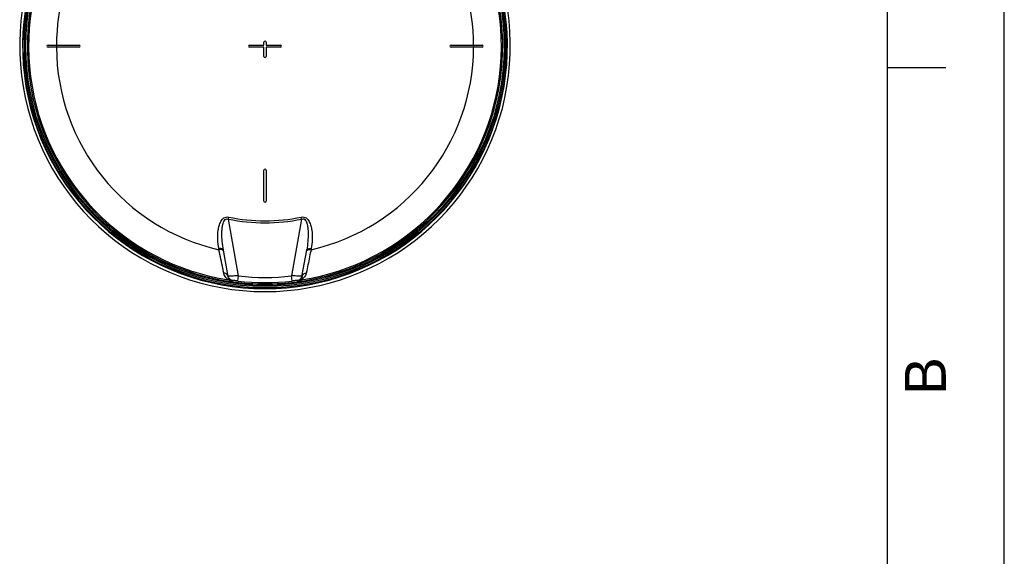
# Model space of a CAD drawing. Header units: millimetres. Extents: x 0 to 297, y 0 to 210.
# Tile 21 of 30: x 213 to 297, y 116 to 162. Entities that reach past the tile are written whole.
import ezdxf

# ---------------------------------------------------------------- set-up
doc = ezdxf.new("R2010")
doc.units = ezdxf.units.MM
doc.header["$LTSCALE"] = 16.335
doc.layers.get('0').update_dxf_attribs({"linetype": 'CONTINUOUS'})
doc.layers.add('08_SURFACES', color=7, linetype='CONTINUOUS')
doc.layers.add('AXES_REF', color=7, linetype='CONTINUOUS')
doc.styles.add('TEXTSTYLE_2', font='arial.ttf')

# ---------------------------------------------------------------- blocks, each defined once
blk = doc.blocks.new('MARGEA4_BL0', base_point=(148.514, 105.014))
at = {"color": 7, "linetype": 'Continuous'}
for p, q in [((297.014, 0.014), (297.014, 210.014)), ((297.014, 0.014), (297.014, 210.014)), ((287.014, 10.014), (287.014, 200.014)), ((292.014, 157.514), (287.014, 157.514))]:
    blk.add_line(p, q, dxfattribs=at)
at = {"color": 7, "linetype": 'Continuous', "style": 'TEXTSTYLE_2', "oblique": 0.00002}
blk.add_text('B', height=3.5, rotation=90, dxfattribs=at).set_placement((292.014, 129.514))

msp = doc.modelspace()

# ---------------------------------------------------------------- linework, layer by layer
at = {"color": 7, "linetype": 'Continuous'}
for p, q in [((297, 0), (297, 210)), ((297.014, 0.014), (297.014, 200.014)), ((230.614, 139.651), (230.212, 141.927)), ((236.938, 139.651), (237.34, 141.927)), ((230.98, 139.219), (231.002, 139.216)), ((236.938, 139.651), (236.937, 139.643))]:
    msp.add_line(p, q, dxfattribs=at)
at = {"color": 9, "linetype": 'Continuous'}
for p, q in [((230.642, 144.58), (230.677, 144.747)), ((231.5, 139.715), (230.642, 144.58)), ((236.91, 144.58), (236.052, 139.715)), ((236.91, 144.58), (236.875, 144.747)), ((229.838, 141.955), (229.822, 142.047)), ((237.73, 142.047), (237.713, 141.955)), ((230.607, 139.689), (230.607, 139.689)), ((230.694, 139.694), (230.638, 139.691)), ((230.699, 139.694), (230.694, 139.694)), ((230.981, 139.328), (230.986, 139.3)), ((230.985, 139.307), (230.986, 139.3)), ((230.986, 139.3), (231, 139.223)), ((231, 139.223), (231.002, 139.216)), ((231, 139.223), (231.002, 139.216)), ((231.002, 139.216), (231.002, 139.216)), ((231.449, 139.276), (231.5, 139.715)), ((236.103, 139.276), (236.052, 139.715)), ((236.55, 139.216), (236.561, 139.275)), ((236.55, 139.216), (236.55, 139.216)), ((236.561, 139.275), (236.566, 139.301)), ((236.561, 139.275), (236.566, 139.301)), ((236.566, 139.301), (236.571, 139.328)), ((236.566, 139.301), (236.571, 139.328)), ((236.858, 139.694), (236.853, 139.694))]:
    msp.add_line(p, q, dxfattribs=at)
at = {"color": 7, "linetype": 'Continuous'}
for radius in [20.675, 20.454]:
    msp.add_circle((233.776, 159.356), radius, dxfattribs=at)
at = {"color": 9, "linetype": 'Continuous'}
msp.add_circle((233.776, 159.356), 20.558, dxfattribs=at)
at = {"color": 7, "linetype": 'Continuous'}
for centre, radius, start, end in [((233.776, 159.356), 20.33, 262.15697, 262.09551), ((231.035, 139.765), 0.435, 190.01286, 195.05423), ((231.047, 139.768), 0.448, 195.0656, 205.97577), ((231.046, 139.767), 0.446, 205.96511, 210.02878)]:
    msp.add_arc(centre, radius, start, end, dxfattribs=at)
at = {"color": 9, "linetype": 'Continuous'}
for centre, radius, start, end in [((233.776, 159.356), 20.223, 113.58727, 261.13404), ((233.776, 159.356), 20.223, 278.86596, 66.41273), ((233.776, 159.356), 15.105, 258.02551, 281.97449), ((233.776, 159.356), 14.934, 258.02552, 281.97449), ((230.285, 139.593), 0.334, 10.04016, 19.29884), ((231.111, 139.739), 0.505, 190.00013, 191.32724), ((231.115, 139.74), 0.509, 191.33855, 199.58861), ((231.119, 139.741), 0.514, 199.57812, 201.00932), ((231.043, 139.765), 0.442, 210.03209, 211.54535), ((231.312, 121.018), 18.686, 91.5761, 91.88005), ((231.164, 139.654), 0.48, 224.86479, 227.5823), ((233.776, 159.356), 20.33, 262.15693, 277.84307), ((233.776, 159.356), 20.215, 263.39023, 276.60977), ((233.776, 159.356), 19.773, 263.39023, 276.60977), ((236.405, 140.274), 1.068, 277.83443, 277.95109), ((236.387, 139.655), 0.482, 312.61071, 315.13255), ((236.382, 125.541), 14.161, 88.09732, 88.29617), ((236.618, 132.619), 7.079, 87.87385, 88.05714), ((236.748, 136.078), 3.617, 87.45271, 87.89584), ((236.439, 139.739), 0.506, 346.18156, 349.03189), ((236.517, 139.765), 0.435, 344.94576, 349.98714), ((237.267, 139.593), 0.334, 160.70114, 169.95985)]:
    msp.add_arc(centre, radius, start, end, dxfattribs=at)
for points, knots in [([(229.822, 142.047), (229.777, 142.305), (229.72, 142.827), (229.744, 143.485), (229.847, 144.004), (229.987, 144.377), (230.238, 144.719), (230.542, 144.775), (230.677, 144.747)], [0, 0, 0, 0, 0.246511, 0.49364, 0.617804, 0.742618, 0.869098, 1, 1, 1, 1]), ([(230.212, 141.927), (230.17, 142.168), (230.105, 142.654), (230.077, 143.267), (230.102, 143.757), (230.16, 144.119), (230.25, 144.419), (230.438, 144.602), (230.581, 144.604), (230.642, 144.58)], [0, 0, 0, 0, 0.248944, 0.497935, 0.622458, 0.746878, 0.870845, 0.933757, 1, 1, 1, 1]), ([(236.875, 144.747), (237.01, 144.775), (237.314, 144.719), (237.565, 144.377), (237.705, 144.004), (237.808, 143.485), (237.832, 142.827), (237.775, 142.305), (237.73, 142.047)], [0, 0, 0, 0, 0.130887, 0.257393, 0.38221, 0.506372, 0.753496, 1, 1, 1, 1]), ([(236.91, 144.58), (236.969, 144.603), (237.112, 144.613), (237.297, 144.422), (237.392, 144.126), (237.449, 143.762), (237.475, 143.271), (237.448, 142.656), (237.382, 142.169), (237.34, 141.927)], [0, 0, 0, 0, 0.064659, 0.127992, 0.252164, 0.376736, 0.501419, 0.750733, 1, 1, 1, 1]), ([(230.212, 141.927), (230.208, 141.95), (230.113, 142.072), (229.941, 142.059), (229.822, 142.047)], [0, 0, 0, 0, 0.163069, 1, 1, 1, 1]), ([(230.168, 141.909), (230.149, 141.921), (230.044, 141.963), (229.928, 141.964), (229.838, 141.955)], [0, 0, 0, 0, 0.199818, 1, 1, 1, 1]), ([(230.248, 139.959), (230.222, 140.088), (230.087, 140.753), (229.95, 141.419), (229.838, 141.955)], [0, 0, 0, 0, 0.193487, 1, 1, 1, 1]), ([(230.229, 141.834), (230.226, 141.849), (230.211, 141.88), (230.184, 141.9), (230.168, 141.909)], [0, 0, 0, 0, 0.455358, 1, 1, 1, 1]), ([(237.713, 141.955), (237.672, 141.756), (237.534, 141.091), (237.398, 140.425), (237.304, 139.959)], [0, 0, 0, 0, 0.299318, 1, 1, 1, 1]), ([(237.323, 141.834), (237.326, 141.849), (237.341, 141.88), (237.368, 141.9), (237.384, 141.909)], [0, 0, 0, 0, 0.455358, 1, 1, 1, 1]), ([(237.34, 141.927), (237.344, 141.95), (237.439, 142.072), (237.611, 142.059), (237.73, 142.047)], [0, 0, 0, 0, 0.163069, 1, 1, 1, 1]), ([(237.384, 141.909), (237.403, 141.921), (237.508, 141.963), (237.624, 141.964), (237.713, 141.955)], [0, 0, 0, 0, 0.199818, 1, 1, 1, 1]), ([(230.659, 139.375), (230.63, 139.398), (230.433, 139.534), (230.289, 139.76), (230.248, 139.959)], [0, 0, 0, 0, 0.154994, 1, 1, 1, 1]), ([(237.304, 139.959), (237.288, 139.883), (237.208, 139.649), (237.023, 139.475), (236.893, 139.375)], [0, 0, 0, 0, 0.320046, 1, 1, 1, 1]), ([(230.611, 139.69), (230.61, 139.69), (230.609, 139.689), (230.607, 139.689), (230.607, 139.689)], [0, 0, 0, 0, 0.678194, 1, 1, 1, 1]), ([(230.638, 139.691), (230.633, 139.691), (230.623, 139.691), (230.614, 139.69), (230.611, 139.69)], [0, 0, 0, 0, 0.621085, 1, 1, 1, 1]), ([(230.823, 139.315), (230.813, 139.326), (230.733, 139.389), (230.671, 139.476), (230.64, 139.557)], [0, 0, 0, 0, 0.146897, 1, 1, 1, 1]), ([(230.941, 139.227), (230.899, 139.237), (230.799, 139.275), (230.708, 139.334), (230.659, 139.375)], [0, 0, 0, 0, 0.398159, 1, 1, 1, 1]), ([(231.5, 139.715), (231.433, 139.713), (231.2, 139.707), (230.966, 139.702), (230.798, 139.697)], [0, 0, 0, 0, 0.284404, 1, 1, 1, 1]), ([(230.92, 139.243), (230.903, 139.251), (230.876, 139.269), (230.85, 139.29), (230.84, 139.299)], [0, 0, 0, 0, 0.561806, 1, 1, 1, 1]), ([(231.002, 139.216), (230.982, 139.219), (230.954, 139.227), (230.928, 139.239), (230.92, 139.243)], [0, 0, 0, 0, 0.681269, 1, 1, 1, 1]), ([(230.98, 139.219), (230.973, 139.22), (230.959, 139.223), (230.946, 139.226), (230.941, 139.227)], [0, 0, 0, 0, 0.570442, 1, 1, 1, 1]), ([(231.449, 139.276), (231.391, 139.283), (231.287, 139.292), (231.128, 139.321), (231.061, 139.308), (230.979, 139.34), (230.981, 139.328)], [0, 0, 0, 0, 0.372921, 0.696586, 0.920371, 1, 1, 1, 1]), ([(236.804, 139.695), (236.756, 139.697), (236.505, 139.704), (236.255, 139.71), (236.052, 139.715)], [0, 0, 0, 0, 0.19083, 1, 1, 1, 1]), ([(236.571, 139.328), (236.573, 139.34), (236.491, 139.308), (236.424, 139.321), (236.265, 139.292), (236.161, 139.283), (236.103, 139.276)], [0, 0, 0, 0, 0.079736, 0.303788, 0.627303, 1, 1, 1, 1]), ([(236.713, 139.3), (236.706, 139.294), (236.661, 139.254), (236.603, 139.224), (236.552, 139.216)], [0, 0, 0, 0, 0.155378, 1, 1, 1, 1]), ([(236.893, 139.375), (236.878, 139.363), (236.784, 139.29), (236.671, 139.237), (236.572, 139.219)], [0, 0, 0, 0, 0.156666, 1, 1, 1, 1]), ([(236.931, 139.618), (236.922, 139.579), (236.879, 139.46), (236.787, 139.374), (236.729, 139.315)], [0, 0, 0, 0, 0.330993, 1, 1, 1, 1]), ([(236.945, 139.689), (236.945, 139.692), (236.925, 139.687), (236.918, 139.691), (236.909, 139.692)], [0, 0, 0, 0, 0.25064, 1, 1, 1, 1])]:
    msp.add_open_spline(points, degree=3, knots=knots, dxfattribs=at)
for points in [[(230.549, 139.799), (230.48, 139.889), (230.361, 139.948), (230.248, 139.959)], [(237.003, 139.799), (237.072, 139.889), (237.191, 139.948), (237.304, 139.959)], [(230.6, 139.703), (230.588, 139.737), (230.571, 139.77), (230.549, 139.799)], [(230.823, 139.315), (230.776, 139.344), (230.717, 139.374), (230.663, 139.36)], [(230.981, 139.328), (230.857, 139.345), (230.732, 139.427), (230.666, 139.534)], [(236.571, 139.328), (236.732, 139.351), (236.894, 139.494), (236.937, 139.652)], [(236.729, 139.315), (236.776, 139.344), (236.835, 139.374), (236.889, 139.36)], [(236.952, 139.703), (236.964, 139.737), (236.981, 139.77), (237.003, 139.799)]]:
    msp.add_open_spline(points, degree=3, dxfattribs=at)
at = {"layer": '08_SURFACES', "color": 7, "linetype": 'Continuous'}
for p, q in [((215.213, 159.445), (217.865, 159.445)), ((217.865, 159.268), (215.213, 159.268)), ((232.45, 159.445), (233.688, 159.445)), ((233.688, 159.268), (232.45, 159.268)), ((233.688, 159.445), (233.688, 159.71)), ((233.688, 158.472), (233.688, 159.268)), ((233.864, 159.71), (233.864, 159.445)), ((233.864, 159.445), (235.102, 159.445)), ((235.102, 159.268), (233.864, 159.268)), ((233.864, 159.268), (233.864, 158.472)), ((249.687, 159.445), (252.338, 159.445)), ((252.338, 159.268), (249.687, 159.268)), ((233.688, 146.097), (233.688, 148.749)), ((233.864, 148.749), (233.864, 146.097))]:
    msp.add_line(p, q, dxfattribs=at)
at = {"layer": '08_SURFACES', "color": 9, "linetype": 'Continuous'}
for radius, start, end in [(17.841, 118.25191, 179.71613), (17.841, 0.28387, 61.74809), (17.849, 179.71626, 180.28374), (17.841, 180.28387, 257.24988), (17.841, 282.75012, 359.71613), (17.849, 359.71626, 0.28374)]:
    msp.add_arc((233.776, 159.356), radius, start, end, dxfattribs=at)
at = {"layer": '08_SURFACES', "color": 7, "linetype": 'Continuous'}
for centre, start, end in [((215.213, 159.356), 90, 270), ((217.865, 159.356), 270, 90), ((232.45, 159.356), 90, 270), ((233.776, 159.71), 0, 180), ((235.102, 159.356), 270, 90), ((249.687, 159.356), 90, 270), ((252.338, 159.356), 270, 90), ((233.776, 158.472), 180, 360), ((233.776, 148.749), 0, 180), ((233.776, 146.097), 180, 360)]:
    msp.add_arc(centre, 0.0884, start, end, dxfattribs=at)
at = {"layer": 'AXES_REF', "color": 7, "linetype": 'Continuous'}
msp.add_arc((233.776, 159.356), 20.984, 108.92611, 71.07389, dxfattribs=at)
at = {"layer": 'AXES_REF', "color": 9, "linetype": 'Continuous'}
msp.add_arc((233.776, 159.356), 20.735, 109.16275, 70.83725, dxfattribs=at)

# ---------------------------------------------------------------- block references
at = {"color": 7, "linetype": 'Continuous'}
msp.add_blockref('MARGEA4_BL0', (148.514, 105.014), dxfattribs=at)

doc.saveas('drawing.dxf')
